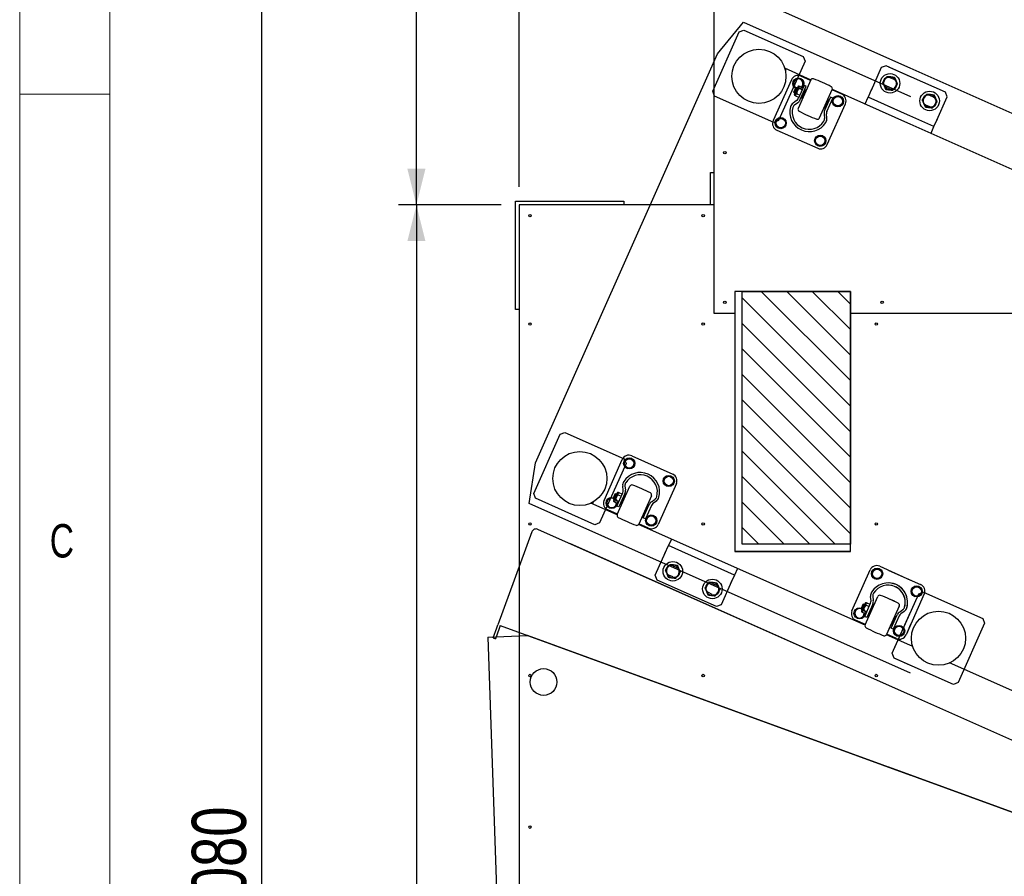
# Model space of a CAD drawing. Header units: millimetres. Extents: x 5 to 589, y 5 to 415.
# Tile 36 of 126: x 5 to 60, y 267 to 314. Entities that reach past the tile are written whole.
import ezdxf

# ---------------------------------------------------------------- set-up
doc = ezdxf.new("R2010")
doc.units = ezdxf.units.MM
doc.layers.add('COTES', color=1, linetype='Continuous')
doc.layers.add('NOTES', color=6, linetype='Continuous')
doc.layers.add('TRAIT-FORT', color=4, linetype='Continuous', lineweight=25)
doc.styles.add('SLDTEXTSTYLE0', font='TXT', dxfattribs={"width": 0.75})
doc.dimstyles.new('SLDDIMSTYLE0', dxfattribs={"dimtxt": 3, "dimasz": 2, "dimexe": 0, "dimexo": 0.0625, "dimgap": 0.75, "dimtad": 1, "dimdec": 0, "dimlfac": 25, "dimrnd": 1e-09, "dimzin": 12, "dimdsep": 46, "dimtxsty": 'SLDTEXTSTYLE0', "dimsah": 1, "dimcen": 0.09, "dimadec": 0, "dimazin": 3, "dimtfac": 1, "dimtdec": 0, "dimtofl": 0, "dimtmove": 0, "dimatfit": 3, "dimfxl": 1, "dimfrac": 2, "dimtolj": 1, "dimtzin": 12, "dimarcsym": 0})

# ---------------------------------------------------------------- blocks, each defined once
blk = doc.blocks.new('_D')
at = {"layer": 'COTES', "color": 1, "transparency": 16777216}
for p, q in [((42.483, 349.855), (17.41, 349.855)), ((18.41, 349.855), (18.41, 186.655)), ((80.483, 186.655), (17.41, 186.655))]:
    blk.add_line(p, q, dxfattribs=at)
for points in [[(18.41, 349.855), (17.91, 347.855), (18.91, 347.855)], [(18.41, 186.655), (18.91, 188.655), (17.91, 188.655)]]:
    blk.add_solid(points, dxfattribs=at)
at = {"layer": 'COTES', "color": 1, "transparency": 16777216, "insert": (14.542, 263.822), "char_height": 3, "attachment_point": 1, "rotation": 90, "style": 'SLDTEXTSTYLE0'}
blk.add_mtext('4080', dxfattribs=at)
blk = doc.blocks.new('_D_1')
at = {"layer": 'COTES', "color": 1, "transparency": 16777216}
for p, q in [((42.483, 349.855), (25.989, 349.855)), ((26.989, 303.855), (26.989, 349.855)), ((31.683, 303.855), (25.989, 303.855))]:
    blk.add_line(p, q, dxfattribs=at)
for points in [[(26.989, 349.855), (26.489, 347.855), (27.489, 347.855)], [(26.989, 303.855), (27.489, 305.855), (26.489, 305.855)]]:
    blk.add_solid(points, dxfattribs=at)
at = {"layer": 'COTES', "color": 1, "transparency": 16777216, "insert": (23.122, 322.422), "char_height": 3, "attachment_point": 1, "rotation": 90, "style": 'SLDTEXTSTYLE0'}
blk.add_mtext('1150', dxfattribs=at)
blk = doc.blocks.new('_D_2')
at = {"layer": 'COTES', "color": 1, "transparency": 16777216}
for p, q in [((31.683, 303.855), (25.989, 303.855)), ((26.989, 303.855), (26.989, 218.255)), ((31.683, 218.255), (25.989, 218.255))]:
    blk.add_line(p, q, dxfattribs=at)
for points in [[(26.989, 303.855), (26.489, 301.855), (27.489, 301.855)], [(26.989, 218.255), (27.489, 220.255), (26.489, 220.255)]]:
    blk.add_solid(points, dxfattribs=at)
at = {"layer": 'COTES', "color": 1, "transparency": 16777216, "insert": (23.122, 256.622), "char_height": 3, "attachment_point": 1, "rotation": 90, "style": 'SLDTEXTSTYLE0'}
blk.add_mtext('2140', dxfattribs=at)
blk = doc.blocks.new('_D_5')
at = {"layer": 'COTES', "color": 1, "transparency": 16777216}
for p, q in [((32.683, 304.855), (32.683, 359.493)), ((194.283, 306.055), (194.283, 359.493)), ((32.683, 358.493), (194.283, 358.493))]:
    blk.add_line(p, q, dxfattribs=at)
for points in [[(32.683, 358.493), (34.683, 357.993), (34.683, 358.993)], [(194.283, 358.493), (192.283, 358.993), (192.283, 357.993)]]:
    blk.add_solid(points, dxfattribs=at)
at = {"layer": 'COTES', "color": 1, "transparency": 16777216, "insert": (109.049, 362.36), "char_height": 3, "attachment_point": 1, "style": 'SLDTEXTSTYLE0'}
blk.add_mtext('4040', dxfattribs=at)
blk = doc.blocks.new('_D_6')
at = {"layer": 'COTES', "color": 1, "transparency": 16777216}
for p, q in [((32.683, 304.855), (32.683, 340.84)), ((43.483, 339.84), (32.683, 339.84))]:
    blk.add_line(p, q, dxfattribs=at)
for points in [[(32.683, 339.84), (34.683, 339.34), (34.683, 340.34)], [(43.483, 339.84), (41.483, 340.34), (41.483, 339.34)]]:
    blk.add_solid(points, dxfattribs=at)
at = {"layer": 'COTES', "color": 1, "transparency": 16777216, "insert": (34.758, 343.708), "char_height": 3, "attachment_point": 1, "style": 'SLDTEXTSTYLE0'}
blk.add_mtext('270', dxfattribs=at)

msp = doc.modelspace()

# ---------------------------------------------------------------- linework, layer by layer
at = {"color": 7, "linetype": 'Continuous', "lineweight": 18}
for p, q in [((5, 415), (5, 5)), ((10, 410), (10, 10)), ((5, 310), (10, 310))]:
    msp.add_line(p, q, dxfattribs=at)
at = {"color": 7, "linetype": 'Continuous'}
for p, q in [((47.28, 314.597), (54.383, 311.434)), ((43.679, 312.223), (45.122, 313.989)), ((45.122, 313.989), (54.383, 309.866)), ((43.414, 310.152), (44.878, 313.441)), ((44.878, 313.441), (45.142, 313.542)), ((45.142, 313.542), (48.431, 312.078)), ((33.592, 289.567), (43.679, 312.223)), ((48.532, 311.814), (47.068, 308.525)), ((48.431, 312.078), (48.532, 311.814)), ((53.183, 311.969), (80.385, 299.857)), ((47.401, 311.442), (48.857, 310.794)), ((47.476, 311.409), (47.435, 311.317)), ((52.756, 311.466), (52.187, 310.187)), ((53.02, 311.567), (52.756, 311.466)), ((54.383, 310.961), (53.02, 311.567)), ((56.309, 310.103), (53.183, 311.495)), ((47.772, 310.795), (46.764, 308.529)), ((47.859, 310.548), (47.981, 310.822)), ((48.014, 310.335), (47.859, 310.548)), ((47.981, 310.822), (48.28, 310.854)), ((48.848, 310.778), (48.147, 309.203)), ((48.28, 310.854), (48.456, 310.611)), ((48.839, 310.758), (48.3, 310.998)), ((48.456, 310.611), (48.351, 310.373)), ((53.466, 310.799), (53.247, 310.897)), ((53.466, 310.799), (53.247, 310.897)), ((43.515, 309.888), (43.414, 310.152)), ((47.917, 310.118), (48.015, 310.337)), ((47.994, 310.083), (47.917, 310.118)), ((47.938, 310.065), (47.917, 310.118)), ((47.938, 310.065), (48.068, 310.357)), ((47.978, 310.047), (47.938, 310.065)), ((47.946, 309.976), (48.14, 310.41)), ((48.211, 310.423), (47.984, 309.915)), ((48.015, 310.337), (48.068, 310.357)), ((48.092, 310.303), (48.015, 310.337)), ((48.092, 310.303), (48.015, 310.337)), ((48.068, 310.357), (48.108, 310.339)), ((48.069, 310.006), (48.233, 309.933)), ((48.477, 310.481), (48.147, 309.74)), ((48.192, 310.431), (48.211, 310.423)), ((48.192, 310.431), (48.211, 310.423)), ((48.364, 310.225), (48.199, 310.299)), ((48.364, 310.225), (48.199, 310.299)), ((48.252, 310.417), (48.211, 310.423)), ((48.252, 310.417), (48.416, 310.344)), ((48.264, 309.688), (48.594, 310.429)), ((48.345, 309.794), (48.541, 310.235)), ((48.351, 309.779), (48.557, 310.241)), ((48.594, 310.429), (48.477, 310.481)), ((48.508, 310.161), (48.481, 310.173)), ((48.541, 310.235), (48.557, 310.241)), ((48.557, 310.241), (48.601, 310.222)), ((49.335, 308.674), (50.036, 310.249)), ((50.566, 309.989), (50.027, 310.229)), ((50.042, 310.266), (54.383, 308.334)), ((52.219, 310.26), (52.024, 309.822)), ((53.019, 310.386), (53.239, 310.288)), ((53.183, 310.313), (53.239, 310.288)), ((56.41, 309.839), (56.309, 310.103)), ((46.804, 308.424), (43.515, 309.888)), ((48.064, 309.637), (47.871, 309.497)), ((47.946, 309.393), (48.139, 309.533)), ((47.984, 309.915), (47.966, 309.923)), ((47.984, 309.915), (48.016, 309.887)), ((48.181, 309.814), (48.016, 309.887)), ((48.351, 309.779), (48.345, 309.794)), ((48.35, 309.881), (48.378, 309.869)), ((48.395, 309.759), (48.351, 309.779)), ((49.946, 309.827), (49.616, 309.086)), ((49.626, 309.211), (49.832, 309.674)), ((49.642, 309.217), (49.838, 309.658)), ((49.733, 309.034), (50.063, 309.775)), ((49.76, 307.195), (50.769, 309.461)), ((49.832, 309.674), (49.788, 309.693)), ((49.805, 309.583), (49.833, 309.571)), ((49.838, 309.658), (49.832, 309.674)), ((50.063, 309.775), (49.946, 309.827)), ((50.052, 309.572), (50.174, 309.846)), ((50.228, 309.329), (50.052, 309.572)), ((50.174, 309.846), (50.473, 309.878)), ((50.473, 309.878), (50.649, 309.635)), ((50.649, 309.635), (50.527, 309.361)), ((51.861, 309.456), (52.024, 309.822)), ((54.383, 308.771), (52.024, 309.822)), ((54.383, 308.771), (52.024, 309.822)), ((55.659, 309.823), (55.44, 309.921)), ((55.841, 308.56), (56.41, 309.839)), ((49.582, 309.23), (49.626, 309.211)), ((49.626, 309.211), (49.642, 309.217)), ((49.702, 309.279), (49.675, 309.291)), ((49.738, 308.666), (49.713, 308.903)), ((50.527, 309.361), (50.228, 309.329)), ((55.678, 308.195), (53.183, 309.306)), ((55.678, 308.195), (53.183, 309.306)), ((55.212, 309.409), (55.431, 309.312)), ((47.068, 308.525), (46.804, 308.424)), ((46.883, 308.356), (47.005, 308.63)), ((47.06, 308.113), (46.883, 308.356)), ((47.005, 308.63), (47.304, 308.661)), ((47.304, 308.661), (47.48, 308.418)), ((47.48, 308.418), (47.358, 308.144)), ((49.585, 308.889), (49.61, 308.652)), ((53.183, 308.868), (62.597, 304.677)), ((55.678, 308.195), (55.873, 308.633)), ((46.966, 308.001), (49.232, 306.993)), ((47.358, 308.144), (47.06, 308.113)), ((55.515, 307.829), (55.678, 308.195)), ((49.076, 307.38), (49.198, 307.654)), ((49.252, 307.137), (49.076, 307.38)), ((49.198, 307.654), (49.496, 307.685)), ((49.496, 307.685), (49.673, 307.442)), ((49.673, 307.442), (49.551, 307.168)), ((49.551, 307.168), (49.252, 307.137)), ((45.043, 285.055), (45.043, 299.055)), ((45.043, 299.055), (51.043, 299.055)), ((51.043, 292.703), (45.043, 298.703)), ((51.043, 294.117), (46.105, 299.055)), ((51.043, 295.531), (47.519, 299.055)), ((51.043, 296.945), (48.933, 299.055)), ((51.043, 298.359), (50.347, 299.055)), ((51.043, 299.055), (51.043, 285.055)), ((51.043, 291.288), (45.043, 297.288)), ((51.043, 289.874), (45.043, 295.874)), ((51.043, 288.46), (45.043, 294.46)), ((51.043, 287.046), (45.043, 293.046)), ((51.043, 285.632), (45.043, 291.632)), ((33.49, 287.862), (34.954, 291.15)), ((34.954, 291.15), (35.218, 291.252)), ((35.218, 291.252), (38.507, 289.788)), ((38.909, 289.806), (38.61, 289.774)), ((39.085, 289.563), (38.909, 289.806)), ((38.929, 289.95), (41.195, 288.941)), ((50.205, 285.055), (45.043, 290.217)), ((33.246, 287.314), (33.592, 289.567)), ((38.608, 289.523), (37.144, 286.235)), ((37.392, 287.481), (38.401, 289.747)), ((38.61, 289.774), (38.488, 289.5)), ((38.488, 289.5), (38.665, 289.257)), ((38.507, 289.788), (38.608, 289.523)), ((38.665, 289.257), (38.963, 289.289)), ((38.963, 289.289), (39.085, 289.563)), ((40.803, 288.798), (40.681, 288.524)), ((41.101, 288.83), (40.803, 288.798)), ((41.278, 288.587), (41.101, 288.83)), ((48.791, 285.055), (45.043, 288.803)), ((38.125, 286.693), (38.826, 288.268)), ((38.448, 288.04), (38.423, 288.277)), ((38.551, 288.29), (38.576, 288.053)), ((41.397, 288.413), (40.389, 286.147)), ((40.681, 288.524), (40.857, 288.281)), ((40.857, 288.281), (41.156, 288.312)), ((41.156, 288.312), (41.278, 288.587)), ((33.591, 287.598), (33.49, 287.862)), ((37.993, 287.827), (37.895, 287.608)), ((38.046, 287.847), (37.916, 287.555)), ((38.118, 287.901), (37.924, 287.466)), ((37.962, 287.405), (38.189, 287.913)), ((38.046, 287.847), (37.993, 287.827)), ((38.07, 287.793), (37.993, 287.827)), ((38.086, 287.829), (38.046, 287.847)), ((38.098, 287.167), (38.428, 287.909)), ((38.189, 287.913), (38.17, 287.921)), ((38.177, 287.789), (38.342, 287.716)), ((38.189, 287.913), (38.23, 287.908)), ((38.545, 287.857), (38.215, 287.115)), ((38.394, 287.834), (38.23, 287.908)), ((38.519, 287.726), (38.323, 287.285)), ((38.535, 287.732), (38.329, 287.269)), ((38.459, 287.663), (38.486, 287.651)), ((38.535, 287.732), (38.519, 287.726)), ((38.579, 287.712), (38.535, 287.732)), ((40.014, 287.74), (39.313, 286.164)), ((54.383, 277.903), (33.246, 287.314)), ((36.88, 286.133), (33.591, 287.598)), ((38.119, 286.676), (36.663, 287.324)), ((36.779, 287.382), (36.738, 287.291)), ((37.634, 287.582), (37.512, 287.308)), ((37.512, 287.308), (37.688, 287.065)), ((37.896, 287.609), (37.634, 287.582)), ((37.688, 287.065), (37.987, 287.096)), ((37.972, 287.574), (37.895, 287.608)), ((37.972, 287.574), (37.895, 287.608)), ((37.895, 287.608), (37.916, 287.555)), ((37.916, 287.555), (37.956, 287.537)), ((37.944, 287.413), (37.962, 287.405)), ((37.944, 287.413), (37.962, 287.405)), ((37.994, 287.378), (37.962, 287.405)), ((37.987, 287.096), (38.093, 287.334)), ((37.994, 287.378), (38.159, 287.304)), ((38.211, 287.423), (38.047, 287.496)), ((38.211, 287.423), (38.047, 287.496)), ((38.215, 287.115), (38.098, 287.167)), ((38.323, 287.285), (38.329, 287.269)), ((38.356, 287.359), (38.328, 287.371)), ((38.329, 287.269), (38.373, 287.249)), ((39.567, 286.513), (39.897, 287.255)), ((39.81, 287.164), (39.604, 286.701)), ((39.816, 287.148), (39.62, 286.707)), ((40.014, 287.203), (39.683, 286.461)), ((39.766, 287.183), (39.81, 287.164)), ((39.811, 287.061), (39.783, 287.074)), ((39.81, 287.164), (39.816, 287.148)), ((40.022, 287.409), (40.215, 287.549)), ((40.29, 287.446), (40.097, 287.306)), ((47.377, 285.055), (45.043, 287.389)), ((38.134, 286.713), (37.595, 286.953)), ((39.604, 286.701), (39.56, 286.721)), ((39.62, 286.707), (39.604, 286.701)), ((39.653, 286.781), (39.68, 286.769)), ((39.827, 286.606), (39.704, 286.331)), ((40.125, 286.637), (39.827, 286.606)), ((40.302, 286.394), (40.125, 286.637)), ((37.144, 286.235), (36.88, 286.133)), ((51.859, 280.559), (39.304, 286.149)), ((39.861, 285.945), (39.322, 286.185)), ((39.683, 286.461), (39.567, 286.513)), ((39.704, 286.331), (39.881, 286.089)), ((39.881, 286.089), (40.18, 286.12)), ((40.18, 286.12), (40.302, 286.394)), ((33.383, 285.73), (31.51, 280.584)), ((54.383, 276.68), (33.728, 285.876)), ((45.963, 285.055), (45.043, 285.975)), ((50.478, 278.419), (35.495, 285.089)), ((40.765, 284.535), (40.961, 284.973)), ((41.123, 285.339), (40.961, 284.973)), ((44.615, 283.346), (40.961, 284.973)), ((44.615, 283.346), (40.961, 284.973)), ((51.043, 285.055), (45.043, 285.055)), ((40.229, 283.329), (40.798, 284.608)), ((41.208, 283.856), (41.427, 283.759)), ((52.669, 283.832), (54.383, 283.069)), ((40.33, 283.065), (40.229, 283.329)), ((41.199, 283.247), (40.98, 283.345)), ((44.615, 283.346), (44.42, 282.908)), ((44.778, 283.712), (44.615, 283.346)), ((51.132, 281.364), (52.141, 283.63)), ((52.35, 283.657), (52.228, 283.383)), ((52.228, 283.383), (52.404, 283.14)), ((52.649, 283.688), (52.35, 283.657)), ((52.825, 283.446), (52.649, 283.688)), ((52.703, 283.171), (52.825, 283.446)), ((53.183, 283.604), (54.934, 282.824)), ((43.619, 281.601), (40.33, 283.065)), ((43.4, 282.88), (43.619, 282.782)), ((44.452, 282.981), (43.883, 281.702)), ((52.404, 283.14), (52.703, 283.171)), ((54.841, 282.712), (54.542, 282.681)), ((55.018, 282.469), (54.841, 282.712)), ((43.392, 282.271), (43.172, 282.368)), ((52.188, 281.922), (52.163, 282.16)), ((52.29, 282.173), (52.315, 281.936)), ((53.368, 279.011), (54.833, 282.3)), ((55.137, 282.296), (54.128, 280.03)), ((54.542, 282.681), (54.42, 282.407)), ((54.42, 282.407), (54.597, 282.164)), ((54.597, 282.164), (54.895, 282.195)), ((54.833, 282.3), (55.097, 282.401)), ((54.895, 282.195), (55.018, 282.469)), ((55.097, 282.401), (58.385, 280.937)), ((43.883, 281.702), (43.619, 281.601)), ((51.733, 281.71), (51.635, 281.49)), ((51.785, 281.73), (51.655, 281.438)), ((51.857, 281.783), (51.664, 281.349)), ((51.702, 281.288), (51.928, 281.795)), ((51.785, 281.73), (51.733, 281.71)), ((51.809, 281.676), (51.733, 281.71)), ((51.826, 281.712), (51.785, 281.73)), ((51.837, 281.05), (52.167, 281.791)), ((51.865, 280.576), (52.566, 282.151)), ((51.928, 281.795), (51.91, 281.804)), ((51.917, 281.671), (52.081, 281.598)), ((51.928, 281.795), (51.97, 281.79)), ((52.284, 281.739), (51.954, 280.998)), ((52.134, 281.717), (51.97, 281.79)), ((52.275, 281.614), (52.069, 281.151)), ((52.275, 281.614), (52.259, 281.608)), ((52.318, 281.595), (52.275, 281.614)), ((53.754, 281.622), (53.052, 280.047)), ((53.754, 281.622), (53.183, 280.34)), ((51.374, 281.465), (51.252, 281.19)), ((51.252, 281.19), (51.428, 280.947)), ((51.636, 281.492), (51.374, 281.465)), ((51.712, 281.456), (51.635, 281.49)), ((51.712, 281.456), (51.635, 281.49)), ((51.635, 281.49), (51.655, 281.438)), ((51.655, 281.438), (51.695, 281.42)), ((51.684, 281.296), (51.702, 281.288)), ((51.684, 281.296), (51.702, 281.288)), ((51.734, 281.26), (51.702, 281.288)), ((51.727, 280.979), (51.833, 281.216)), ((51.734, 281.26), (51.898, 281.187)), ((51.951, 281.306), (51.787, 281.379)), ((51.951, 281.306), (51.787, 281.379)), ((52.259, 281.608), (52.062, 281.167)), ((52.062, 281.167), (52.069, 281.151)), ((52.096, 281.242), (52.068, 281.254)), ((52.069, 281.151), (52.112, 281.132)), ((52.198, 281.546), (52.226, 281.534)), ((53.306, 280.396), (53.636, 281.137)), ((53.306, 280.396), (53.636, 281.137)), ((53.368, 279.011), (54.383, 281.29)), ((53.753, 281.085), (53.423, 280.344)), ((53.753, 281.085), (53.423, 280.344)), ((53.506, 281.066), (53.55, 281.047)), ((53.506, 281.066), (53.55, 281.047)), ((53.761, 281.292), (53.954, 281.432)), ((53.761, 281.292), (53.954, 281.432)), ((54.03, 281.328), (53.837, 281.188)), ((54.03, 281.328), (53.837, 281.188)), ((31.452, 280.425), (31.51, 280.584)), ((31.63, 280.54), (31.572, 280.381)), ((31.63, 280.54), (54.383, 272.259)), ((51.874, 280.596), (51.335, 280.836)), ((51.428, 280.947), (51.727, 280.979)), ((51.954, 280.998), (51.837, 281.05)), ((53.344, 280.584), (53.3, 280.603)), ((53.344, 280.584), (53.3, 280.603)), ((53.55, 281.047), (53.344, 280.584)), ((53.55, 281.047), (53.344, 280.584)), ((53.36, 280.59), (53.344, 280.584)), ((53.36, 280.59), (53.344, 280.584)), ((53.556, 281.031), (53.36, 280.59)), ((53.556, 281.031), (53.36, 280.59)), ((53.393, 280.664), (53.42, 280.652)), ((53.393, 280.664), (53.42, 280.652)), ((53.55, 280.944), (53.523, 280.956)), ((53.55, 280.944), (53.523, 280.956)), ((53.55, 281.047), (53.556, 281.031)), ((53.55, 281.047), (53.556, 281.031)), ((53.865, 280.52), (53.566, 280.488)), ((53.865, 280.52), (53.566, 280.488)), ((54.041, 280.277), (53.865, 280.52)), ((54.041, 280.277), (53.865, 280.52)), ((54.383, 280.601), (54.128, 280.03)), ((58.487, 280.673), (57.023, 277.384)), ((58.385, 280.937), (58.487, 280.673)), ((30.95, 279.91), (33.149, 279.987)), ((31.247, 279.861), (31.452, 280.425)), ((31.572, 280.381), (31.367, 279.818)), ((54.383, 272.259), (33.149, 279.987)), ((54.383, 279.435), (53.044, 280.031)), ((53.6, 279.827), (53.061, 280.067)), ((53.6, 279.827), (53.183, 280.013)), ((53.423, 280.344), (53.306, 280.396)), ((53.423, 280.344), (53.306, 280.396)), ((53.566, 280.488), (53.444, 280.214)), ((53.566, 280.488), (53.444, 280.214)), ((53.444, 280.214), (53.621, 279.971)), ((53.444, 280.214), (53.621, 279.971)), ((53.621, 279.971), (53.919, 280.003)), ((53.621, 279.971), (53.919, 280.003)), ((53.919, 280.003), (54.041, 280.277)), ((53.919, 280.003), (54.041, 280.277)), ((30.95, 279.91), (32.039, 248.729)), ((31.247, 279.861), (31.367, 279.818)), ((54.499, 279.383), (53.183, 279.969)), ((53.47, 278.747), (53.368, 279.011)), ((53.47, 278.747), (53.368, 279.011)), ((56.758, 277.283), (53.47, 278.747)), ((54.383, 278.34), (53.47, 278.747)), ((74.742, 270.371), (56.542, 278.474)), ((57.023, 277.384), (56.758, 277.283)), ((67.287, 270.935), (53.183, 277.214)), ((53.183, 272.695), (67.406, 267.519)), ((67.202, 267.593), (53.183, 272.695))]:
    msp.add_line(p, q, dxfattribs=at)
for centre, radius in [((45.973, 310.983), 1.5), ((48.158, 310.58), 0.31), ((50.35, 309.603), 0.31), ((50.35, 309.603), 0.26), ((47.182, 308.387), 0.31), ((47.182, 308.387), 0.26), ((49.374, 307.411), 0.31), ((49.374, 307.411), 0.26), ((36.049, 288.693), 1.5), ((38.787, 289.531), 0.31), ((38.787, 289.531), 0.26), ((40.979, 288.555), 0.31), ((40.979, 288.555), 0.26), ((37.811, 287.339), 0.31), ((40.003, 286.363), 0.31), ((40.003, 286.363), 0.26), ((52.526, 283.414), 0.31), ((52.526, 283.414), 0.26), ((54.719, 282.438), 0.31), ((54.719, 282.438), 0.26), ((51.55, 281.222), 0.31), ((55.928, 279.842), 1.5), ((53.743, 280.245), 0.31), ((53.743, 280.245), 0.31), ((53.743, 280.245), 0.26), ((53.743, 280.245), 0.26), ((34.038, 277.417), 0.74)]:
    msp.add_circle(centre, radius, dxfattribs=at)
for centre, radius, start, end in [((48.138, 310.632), 0.4, 66, 156), ((48.158, 310.58), 0.26, 310.971, 243.4349), ((48.958, 310.729), 0.12, 69.8566, 156), ((46.244, 303.331), 8, 62.1434, 69.8566), ((53.133, 310.641), 0.28, 66, 246), ((53.133, 310.641), 0.28, 65.9969, 79.8023), ((53.352, 310.544), 0.28, 246, 66), ((53.352, 310.544), 0.28, 246, 66), ((48.073, 309.933), 0.0728, 92.785, 219.215), ((48.408, 310.03), 0.34, 127.9269, 184.0731), ((48.176, 310.394), 0.04, 66, 156), ((48.176, 310.394), 0.04, 66, 156), ((48.256, 310.345), 0.0728, 92.7715, 219.2285), ((49.926, 310.298), 0.12, 335.996, 62.1475), ((48.097, 309.186), 0.384, 125.9994, 164.1002), ((47.982, 309.959), 0.04, 156, 246), ((47.914, 309.844), 0.256, 306, 336), ((47.914, 309.844), 0.384, 306, 336), ((50.403, 309.624), 0.4, 336, 66), ((55.326, 309.665), 0.28, 66, 246), ((55.545, 309.568), 0.28, 246, 66), ((48.766, 308.995), 1.08, 164.0994, 327.9006), ((48.766, 308.995), 0.952, 164.0996, 327.9004), ((48.097, 309.186), 0.256, 125.9986, 164.101), ((48.257, 309.154), 0.12, 155.996, 242.1474), ((51.939, 316.121), 8, 242.1434, 249.8566), ((51.939, 316.121), 8, 242.1434, 249.8566), ((49.967, 308.93), 0.384, 156, 186), ((49.967, 308.93), 0.256, 156, 186), ((47.129, 308.367), 0.4, 156, 246), ((49.225, 308.723), 0.12, 249.8525, 336.004), ((49.356, 308.625), 0.256, 327.899, 6.0014), ((49.356, 308.625), 0.384, 327.9004, 6), ((49.395, 307.358), 0.4, 246, 336), ((38.766, 289.584), 0.4, 66, 156), ((39.395, 287.947), 1.08, 344.0996, 147.9004), ((39.395, 287.947), 1.08, 344.0996, 147.9004), ((39.395, 287.947), 0.952, 344.0996, 147.9004), ((39.395, 287.947), 0.952, 344.0996, 147.9004), ((41.032, 288.576), 0.4, 336, 66), ((41.032, 288.576), 0.4, 336, 66), ((38.805, 288.317), 0.384, 147.8998, 186.0006), ((38.805, 288.317), 0.256, 147.899, 186.0014), ((38.936, 288.22), 0.12, 69.8526, 156.004), ((36.222, 280.821), 8, 62.1434, 69.8566), ((36.222, 280.821), 8, 62.1434, 69.8566), ((38.386, 287.521), 0.34, 127.9269, 184.0731), ((38.154, 287.884), 0.04, 66, 156), ((38.234, 287.835), 0.0728, 92.785, 219.215), ((38.194, 288.013), 0.256, 336, 6), ((38.194, 288.013), 0.256, 336, 6), ((38.194, 288.013), 0.384, 336, 6), ((38.194, 288.013), 0.384, 336, 6), ((39.904, 287.788), 0.12, 336, 62.1435), ((39.904, 287.788), 0.12, 336, 62.1435), ((40.064, 287.756), 0.256, 305.9986, 344.101), ((40.064, 287.756), 0.384, 305.9994, 344.1002), ((37.758, 287.319), 0.4, 156, 246), ((37.811, 287.339), 0.26, 68.5651, 1.029), ((37.96, 287.45), 0.04, 156, 246), ((37.96, 287.45), 0.04, 156, 246), ((38.051, 287.424), 0.0728, 92.7715, 219.2285), ((40.247, 287.098), 0.384, 126, 156), ((40.247, 287.098), 0.256, 126, 156), ((38.235, 286.644), 0.12, 156, 242.1434), ((41.917, 293.611), 8, 242.1434, 249.8566), ((39.203, 286.213), 0.12, 249.8525, 336.004), ((40.023, 286.31), 0.4, 246, 336), ((33.624, 285.643), 0.256, 66, 160), ((41.094, 283.6), 0.28, 66, 246), ((52.506, 283.467), 0.4, 66, 156), ((41.313, 283.503), 0.28, 246, 66), ((43.286, 282.624), 0.28, 66, 246), ((43.506, 282.527), 0.28, 246, 66), ((53.135, 281.83), 1.08, 344.0996, 147.9004), ((53.135, 281.83), 1.08, 344.0996, 147.9004), ((53.135, 281.83), 0.952, 344.0996, 147.9004), ((53.135, 281.83), 0.952, 344.0996, 147.9004), ((53.135, 281.83), 1.08, 344.0996, 87.4451), ((53.135, 281.83), 1.08, 344.0996, 87.4451), ((53.135, 281.83), 0.952, 344.0996, 87.1013), ((53.135, 281.83), 0.952, 344.0996, 87.1013), ((54.772, 282.458), 0.4, 336, 66), ((54.772, 282.458), 0.4, 336, 66), ((52.545, 282.2), 0.384, 147.8998, 186.0006), ((52.545, 282.2), 0.256, 147.899, 186.0014), ((52.676, 282.102), 0.12, 69.8526, 156.004), ((49.962, 274.704), 8, 62.1434, 69.8566), ((49.962, 274.704), 8, 62.1434, 69.8566), ((52.126, 281.403), 0.34, 127.9269, 184.0731), ((51.894, 281.767), 0.04, 66, 156), ((51.973, 281.717), 0.0728, 92.785, 219.215), ((51.933, 281.895), 0.256, 336, 6), ((51.933, 281.895), 0.256, 336, 6), ((51.933, 281.895), 0.384, 336, 6), ((51.933, 281.895), 0.384, 336, 6), ((49.962, 274.704), 8, 62.1434, 66.2601), ((49.962, 274.704), 8, 62.1434, 66.2601), ((53.644, 281.671), 0.12, 336, 62.1435), ((53.644, 281.671), 0.12, 336, 62.1435), ((53.644, 281.671), 0.12, 336, 62.1435), ((53.644, 281.671), 0.12, 336, 62.1435), ((51.497, 281.201), 0.4, 156, 246), ((51.55, 281.222), 0.26, 68.5651, 1.029), ((51.7, 281.332), 0.04, 155.9642, 246.0358), ((51.7, 281.332), 0.04, 156, 246), ((51.79, 281.306), 0.0728, 92.7715, 219.2285), ((53.987, 280.981), 0.384, 126, 156), ((53.987, 280.981), 0.384, 126, 156), ((53.987, 280.981), 0.256, 126, 156), ((53.987, 280.981), 0.256, 126, 156), ((53.804, 281.639), 0.256, 305.9986, 344.101), ((53.804, 281.639), 0.256, 306, 344.0996), ((53.804, 281.639), 0.384, 305.9994, 344.1002), ((53.804, 281.639), 0.384, 306, 344.0996), ((51.974, 280.527), 0.12, 156, 242.1434), ((55.656, 287.494), 8, 242.1434, 249.8566), ((52.943, 280.096), 0.12, 249.8525, 336.004), ((53.763, 280.193), 0.4, 246, 336), ((53.763, 280.193), 0.4, 246, 336)]:
    msp.add_arc(centre, radius, start, end, dxfattribs=at)
at = {"layer": 'TRAIT-FORT', "color": 4, "linetype": 'Continuous', "lineweight": 25}
for p, q in [((43.483, 349.855), (43.483, 297.855)), ((43.283, 305.655), (43.483, 305.655)), ((43.283, 303.855), (43.283, 305.655)), ((32.483, 298.055), (32.483, 304.055)), ((32.483, 304.055), (38.483, 304.055)), ((38.483, 304.055), (38.483, 303.855)), ((43.483, 303.855), (32.683, 303.855)), ((32.683, 303.855), (32.683, 218.255)), ((43.483, 303.855), (43.483, 303.855)), ((43.483, 303.855), (43.483, 297.855)), ((51.043, 299.055), (44.643, 299.055)), ((44.643, 299.055), (44.643, 297.855)), ((51.043, 297.855), (51.043, 299.055)), ((32.683, 298.055), (32.483, 298.055)), ((43.483, 297.855), (44.643, 297.855)), ((43.483, 297.855), (44.643, 297.855)), ((44.643, 297.855), (44.643, 297.855)), ((44.643, 297.855), (44.643, 284.655)), ((51.043, 297.855), (51.043, 297.855)), ((51.043, 297.855), (81.207, 297.855)), ((51.043, 297.855), (81.207, 297.855)), ((51.043, 284.655), (51.043, 297.855)), ((44.643, 284.655), (51.043, 284.655)), ((51.043, 284.655), (44.643, 284.655))]:
    msp.add_line(p, q, dxfattribs=at)
for centre, radius in [((45.973, 310.983), 1.5), ((53.243, 310.592), 0.54), ((55.435, 309.616), 0.54), ((44.083, 306.755), 0.068), ((33.283, 303.255), 0.068), ((42.883, 303.255), 0.068), ((44.083, 298.455), 0.068), ((52.803, 298.455), 0.068), ((33.283, 297.255), 0.068), ((42.883, 297.255), 0.068), ((52.482, 297.255), 0.068), ((36.049, 288.693), 1.5), ((33.283, 286.175), 0.068), ((42.883, 286.175), 0.068), ((52.482, 286.175), 0.068), ((41.203, 283.552), 0.54), ((43.396, 282.575), 0.54), ((55.928, 279.842), 1.5), ((33.283, 277.775), 0.068), ((34.038, 277.417), 0.74), ((42.883, 277.775), 0.068), ((52.482, 277.775), 0.068), ((33.283, 269.375), 0.068)]:
    msp.add_circle(centre, radius, dxfattribs=at)
for centre, start, end in [((53.243, 310.592), 142.8132, 202.8132), ((53.243, 310.592), 82.8132, 142.8132), ((53.243, 310.592), 22.8132, 82.8132), ((53.243, 310.592), 322.8132, 22.8132), ((53.243, 310.592), 202.8132, 262.8132), ((53.243, 310.592), 262.8132, 322.8132), ((55.435, 309.616), 142.8132, 202.8132), ((55.435, 309.616), 202.8132, 262.8132), ((55.435, 309.616), 82.8132, 142.8132), ((55.435, 309.616), 22.8132, 82.8132), ((55.435, 309.616), 322.8132, 22.8132), ((55.435, 309.616), 262.8132, 322.8132), ((41.203, 283.552), 82.8132, 142.8132), ((41.203, 283.552), 22.8132, 82.8132), ((41.203, 283.552), 142.8132, 202.8132), ((41.203, 283.552), 202.8132, 262.8132), ((41.203, 283.552), 262.8132, 322.8132), ((41.203, 283.552), 322.8132, 22.8132), ((43.396, 282.575), 142.8132, 202.8132), ((43.396, 282.575), 82.8132, 142.8132), ((43.396, 282.575), 22.8132, 82.8132), ((43.396, 282.575), 322.8132, 22.8132), ((43.396, 282.575), 202.8132, 262.8132), ((43.396, 282.575), 262.8132, 322.8132)]:
    msp.add_arc(centre, 0.36, start, end, dxfattribs=at)
for points, knots in [([(52.83, 310.644), (52.84, 310.658), (52.861, 310.685), (52.892, 310.726), (52.924, 310.768), (52.945, 310.796), (52.956, 310.81)], [0, 0, 0, 0, 0.247269, 0.495363, 0.746874, 1, 1, 1, 1]), ([(52.83, 310.644), (52.837, 310.629), (52.85, 310.598), (52.87, 310.551), (52.89, 310.502), (52.904, 310.469), (52.911, 310.453)], [0, 0, 0, 0, 0.247269, 0.495363, 0.746874, 1, 1, 1, 1]), ([(52.956, 310.81), (52.959, 310.814), (52.972, 310.831), (52.994, 310.861), (53.033, 310.912), (53.062, 310.95), (53.082, 310.976)], [0, 0, 0, 0, 0.070068, 0.299868, 0.530929, 1, 1, 1, 1]), ([(53.082, 310.976), (53.095, 310.974), (53.121, 310.971), (53.162, 310.966), (53.203, 310.96), (53.245, 310.955), (53.274, 310.951), (53.288, 310.95)], [0, 0, 0, 0, 0.194733, 0.394387, 0.59459, 0.796857, 1, 1, 1, 1]), ([(53.288, 310.95), (53.303, 310.948), (53.332, 310.944), (53.374, 310.939), (53.414, 310.934), (53.454, 310.929), (53.481, 310.925), (53.494, 310.924)], [0, 0, 0, 0, 0.219086, 0.412836, 0.607273, 0.803423, 1, 1, 1, 1]), ([(53.494, 310.924), (53.501, 310.908), (53.514, 310.877), (53.534, 310.83), (53.554, 310.781), (53.568, 310.748), (53.575, 310.732)], [0, 0, 0, 0, 0.247269, 0.495363, 0.746874, 1, 1, 1, 1]), ([(53.53, 310.375), (53.533, 310.379), (53.545, 310.396), (53.568, 310.425), (53.607, 310.477), (53.636, 310.515), (53.655, 310.54)], [0, 0, 0, 0, 0.070068, 0.299868, 0.530929, 1, 1, 1, 1]), ([(53.575, 310.732), (53.577, 310.728), (53.585, 310.708), (53.599, 310.674), (53.618, 310.629), (53.637, 310.585), (53.649, 310.555), (53.655, 310.54)], [0, 0, 0, 0, 0.070056, 0.299813, 0.530831, 0.765026, 1, 1, 1, 1]), ([(52.911, 310.453), (52.913, 310.448), (52.921, 310.429), (52.935, 310.395), (52.961, 310.335), (52.979, 310.291), (52.992, 310.261)], [0, 0, 0, 0, 0.070068, 0.299868, 0.530929, 1, 1, 1, 1]), ([(52.992, 310.261), (53.005, 310.26), (53.031, 310.256), (53.072, 310.251), (53.113, 310.246), (53.155, 310.241), (53.184, 310.237), (53.198, 310.235)], [0, 0, 0, 0, 0.194733, 0.394387, 0.59459, 0.796857, 1, 1, 1, 1]), ([(53.198, 310.235), (53.213, 310.233), (53.242, 310.23), (53.284, 310.224), (53.324, 310.219), (53.364, 310.214), (53.391, 310.211), (53.404, 310.209)], [0, 0, 0, 0, 0.219086, 0.412836, 0.607273, 0.803423, 1, 1, 1, 1]), ([(53.404, 310.209), (53.414, 310.223), (53.434, 310.249), (53.466, 310.291), (53.497, 310.332), (53.519, 310.361), (53.53, 310.375)], [0, 0, 0, 0, 0.247269, 0.495363, 0.746874, 1, 1, 1, 1]), ([(55.148, 309.834), (55.151, 309.838), (55.164, 309.855), (55.187, 309.884), (55.226, 309.936), (55.255, 309.974), (55.274, 309.999)], [0, 0, 0, 0, 0.070068, 0.299868, 0.530929, 1, 1, 1, 1]), ([(55.274, 309.999), (55.287, 309.998), (55.314, 309.995), (55.354, 309.989), (55.396, 309.984), (55.438, 309.979), (55.466, 309.975), (55.48, 309.973)], [0, 0, 0, 0, 0.194733, 0.394387, 0.59459, 0.796857, 1, 1, 1, 1]), ([(55.023, 309.668), (55.033, 309.682), (55.053, 309.708), (55.085, 309.75), (55.116, 309.791), (55.138, 309.82), (55.148, 309.834)], [0, 0, 0, 0, 0.247269, 0.495363, 0.746874, 1, 1, 1, 1]), ([(55.023, 309.668), (55.029, 309.653), (55.042, 309.622), (55.062, 309.574), (55.083, 309.526), (55.097, 309.493), (55.103, 309.477)], [0, 0, 0, 0, 0.247269, 0.495363, 0.746874, 1, 1, 1, 1]), ([(55.103, 309.477), (55.105, 309.472), (55.114, 309.453), (55.128, 309.418), (55.153, 309.359), (55.172, 309.315), (55.184, 309.285)], [0, 0, 0, 0, 0.070068, 0.299868, 0.530929, 1, 1, 1, 1]), ([(55.48, 309.973), (55.496, 309.972), (55.524, 309.968), (55.567, 309.963), (55.607, 309.958), (55.647, 309.952), (55.673, 309.949), (55.687, 309.947)], [0, 0, 0, 0, 0.219086, 0.412836, 0.607273, 0.803423, 1, 1, 1, 1]), ([(55.687, 309.947), (55.693, 309.932), (55.706, 309.901), (55.726, 309.853), (55.746, 309.805), (55.76, 309.772), (55.767, 309.756)], [0, 0, 0, 0, 0.247269, 0.495363, 0.746874, 1, 1, 1, 1]), ([(55.722, 309.399), (55.725, 309.403), (55.738, 309.419), (55.76, 309.449), (55.8, 309.501), (55.828, 309.539), (55.848, 309.564)], [0, 0, 0, 0, 0.070068, 0.299868, 0.530929, 1, 1, 1, 1]), ([(55.767, 309.756), (55.769, 309.751), (55.777, 309.732), (55.792, 309.698), (55.81, 309.653), (55.829, 309.608), (55.842, 309.579), (55.848, 309.564)], [0, 0, 0, 0, 0.070056, 0.299813, 0.530831, 0.765026, 1, 1, 1, 1]), ([(55.184, 309.285), (55.197, 309.284), (55.224, 309.28), (55.264, 309.275), (55.306, 309.27), (55.348, 309.265), (55.376, 309.261), (55.39, 309.259)], [0, 0, 0, 0, 0.194733, 0.394387, 0.59459, 0.796857, 1, 1, 1, 1]), ([(55.39, 309.259), (55.406, 309.257), (55.434, 309.254), (55.477, 309.248), (55.517, 309.243), (55.557, 309.238), (55.583, 309.235), (55.596, 309.233)], [0, 0, 0, 0, 0.219086, 0.412836, 0.607273, 0.803423, 1, 1, 1, 1]), ([(55.596, 309.233), (55.607, 309.247), (55.627, 309.273), (55.658, 309.314), (55.69, 309.356), (55.711, 309.385), (55.722, 309.399)], [0, 0, 0, 0, 0.247269, 0.495363, 0.746874, 1, 1, 1, 1]), ([(40.917, 283.769), (40.92, 283.773), (40.932, 283.79), (40.955, 283.82), (40.994, 283.871), (41.023, 283.909), (41.042, 283.935)], [0, 0, 0, 0, 0.070068, 0.299868, 0.530929, 1, 1, 1, 1]), ([(41.042, 283.935), (41.055, 283.933), (41.082, 283.93), (41.122, 283.925), (41.164, 283.919), (41.206, 283.914), (41.234, 283.911), (41.248, 283.909)], [0, 0, 0, 0, 0.194733, 0.394387, 0.59459, 0.796857, 1, 1, 1, 1]), ([(41.248, 283.909), (41.264, 283.907), (41.293, 283.903), (41.335, 283.898), (41.375, 283.893), (41.415, 283.888), (41.441, 283.884), (41.455, 283.883)], [0, 0, 0, 0, 0.219086, 0.412836, 0.607273, 0.803423, 1, 1, 1, 1]), ([(41.455, 283.883), (41.461, 283.867), (41.474, 283.836), (41.494, 283.789), (41.515, 283.74), (41.528, 283.708), (41.535, 283.691)], [0, 0, 0, 0, 0.247269, 0.495363, 0.746874, 1, 1, 1, 1]), ([(40.791, 283.604), (40.801, 283.617), (40.821, 283.644), (40.853, 283.685), (40.884, 283.727), (40.906, 283.755), (40.917, 283.769)], [0, 0, 0, 0, 0.247269, 0.495363, 0.746874, 1, 1, 1, 1]), ([(40.791, 283.604), (40.797, 283.588), (40.81, 283.557), (40.83, 283.51), (40.851, 283.461), (40.865, 283.428), (40.872, 283.412)], [0, 0, 0, 0, 0.247269, 0.495363, 0.746874, 1, 1, 1, 1]), ([(40.872, 283.412), (40.873, 283.407), (40.882, 283.388), (40.896, 283.354), (40.921, 283.294), (40.94, 283.25), (40.952, 283.22)], [0, 0, 0, 0, 0.070068, 0.299868, 0.530929, 1, 1, 1, 1]), ([(41.365, 283.168), (41.375, 283.182), (41.395, 283.209), (41.426, 283.25), (41.458, 283.291), (41.479, 283.32), (41.49, 283.334)], [0, 0, 0, 0, 0.247269, 0.495363, 0.746874, 1, 1, 1, 1]), ([(41.49, 283.334), (41.493, 283.338), (41.506, 283.355), (41.528, 283.384), (41.568, 283.436), (41.596, 283.474), (41.616, 283.5)], [0, 0, 0, 0, 0.0700685, 0.2998677, 0.5309287, 1, 1, 1, 1]), ([(41.535, 283.691), (41.537, 283.687), (41.545, 283.667), (41.56, 283.633), (41.579, 283.588), (41.597, 283.544), (41.61, 283.514), (41.616, 283.5)], [0, 0, 0, 0, 0.070056, 0.299813, 0.530831, 0.765026, 1, 1, 1, 1]), ([(40.952, 283.22), (40.965, 283.219), (40.992, 283.215), (41.032, 283.21), (41.074, 283.205), (41.116, 283.2), (41.144, 283.196), (41.158, 283.194)], [0, 0, 0, 0, 0.194733, 0.394387, 0.59459, 0.796857, 1, 1, 1, 1]), ([(41.158, 283.194), (41.174, 283.192), (41.202, 283.189), (41.245, 283.183), (41.285, 283.178), (41.325, 283.173), (41.351, 283.17), (41.365, 283.168)], [0, 0, 0, 0, 0.219086, 0.412836, 0.607273, 0.803423, 1, 1, 1, 1]), ([(42.983, 282.627), (42.994, 282.641), (43.014, 282.668), (43.045, 282.709), (43.077, 282.75), (43.098, 282.779), (43.109, 282.793)], [0, 0, 0, 0, 0.247269, 0.495363, 0.746874, 1, 1, 1, 1]), ([(43.109, 282.793), (43.112, 282.797), (43.125, 282.814), (43.147, 282.843), (43.187, 282.895), (43.215, 282.933), (43.235, 282.959)], [0, 0, 0, 0, 0.070068, 0.299868, 0.530929, 1, 1, 1, 1]), ([(43.235, 282.959), (43.248, 282.957), (43.274, 282.954), (43.315, 282.948), (43.356, 282.943), (43.398, 282.938), (43.427, 282.934), (43.441, 282.933)], [0, 0, 0, 0, 0.194733, 0.394387, 0.59459, 0.796857, 1, 1, 1, 1]), ([(43.441, 282.933), (43.456, 282.931), (43.485, 282.927), (43.527, 282.922), (43.567, 282.917), (43.608, 282.912), (43.634, 282.908), (43.647, 282.907)], [0, 0, 0, 0, 0.219086, 0.412836, 0.607273, 0.803423, 1, 1, 1, 1]), ([(43.647, 282.907), (43.654, 282.891), (43.667, 282.86), (43.687, 282.813), (43.707, 282.764), (43.721, 282.731), (43.728, 282.715)], [0, 0, 0, 0, 0.247269, 0.495363, 0.746874, 1, 1, 1, 1]), ([(43.728, 282.715), (43.73, 282.71), (43.738, 282.691), (43.752, 282.657), (43.771, 282.612), (43.79, 282.567), (43.802, 282.538), (43.808, 282.523)], [0, 0, 0, 0, 0.070056, 0.299813, 0.530831, 0.765026, 1, 1, 1, 1]), ([(42.983, 282.627), (42.99, 282.612), (43.003, 282.581), (43.023, 282.533), (43.043, 282.485), (43.057, 282.452), (43.064, 282.436)], [0, 0, 0, 0, 0.247269, 0.495363, 0.746874, 1, 1, 1, 1]), ([(43.064, 282.436), (43.066, 282.431), (43.074, 282.412), (43.089, 282.377), (43.114, 282.318), (43.132, 282.274), (43.145, 282.244)], [0, 0, 0, 0, 0.070068, 0.299868, 0.530929, 1, 1, 1, 1]), ([(43.145, 282.244), (43.158, 282.243), (43.184, 282.239), (43.225, 282.234), (43.266, 282.229), (43.308, 282.224), (43.337, 282.22), (43.351, 282.218)], [0, 0, 0, 0, 0.194733, 0.394387, 0.59459, 0.796857, 1, 1, 1, 1]), ([(43.351, 282.218), (43.366, 282.216), (43.395, 282.213), (43.437, 282.207), (43.477, 282.202), (43.517, 282.197), (43.544, 282.194), (43.557, 282.192)], [0, 0, 0, 0, 0.2190861, 0.4128361, 0.6072728, 0.8034231, 1, 1, 1, 1]), ([(43.557, 282.192), (43.567, 282.206), (43.588, 282.232), (43.619, 282.273), (43.65, 282.315), (43.672, 282.344), (43.683, 282.358)], [0, 0, 0, 0, 0.247269, 0.495363, 0.746874, 1, 1, 1, 1]), ([(43.683, 282.358), (43.686, 282.362), (43.698, 282.379), (43.721, 282.408), (43.76, 282.46), (43.789, 282.498), (43.808, 282.523)], [0, 0, 0, 0, 0.0700685, 0.2998677, 0.5309287, 1, 1, 1, 1])]:
    msp.add_open_spline(points, degree=3, knots=knots, dxfattribs=at)

# ---------------------------------------------------------------- texts
at = {"layer": 'NOTES', "color": 211, "insert": (6.667, 286.168), "char_height": 1.852, "attachment_point": 1, "style": 'SLDTEXTSTYLE0'}
msp.add_mtext('C', dxfattribs=at)

# ---------------------------------------------------------------- dimensions: what is measured, and where the dimension line sits
at = {"layer": 'COTES', "color": 1}
for base, p1, p2, angle, picture, middle in [((194.283, 358.493), (32.683, 303.855), (194.283, 305.055), 0, '_D_5', (113.483, 358.493)), ((18.41, 186.655), (43.483, 349.855), (81.483, 186.655), 90, '_D', (18.41, 268.255)), ((26.989, 349.855), (32.683, 303.855), (43.483, 349.855), 90, '_D_1', (26.989, 326.855)), ((26.989, 218.255), (32.683, 303.855), (32.683, 218.255), 90, '_D_2', (26.989, 261.055))]:
    dim = msp.add_linear_dim(base=base, p1=p1, p2=p2, angle=angle, dimstyle='SLDDIMSTYLE0', dxfattribs=at)
    dim.commit()
    dim.dimension.update_dxf_attribs({"geometry": picture, "text_midpoint": middle, "dimtype": 160})
dim = msp.add_linear_dim(base=(32.683, 339.84), p1=(43.483, 349.855), p2=(32.683, 303.855), dimstyle='SLDDIMSTYLE0', dxfattribs=at)
dim.commit()
dim.dimension.update_dxf_attribs({"geometry": '_D_6', "text_midpoint": (38.083, 339.84), "dimtype": 160})

doc.saveas('drawing.dxf')
